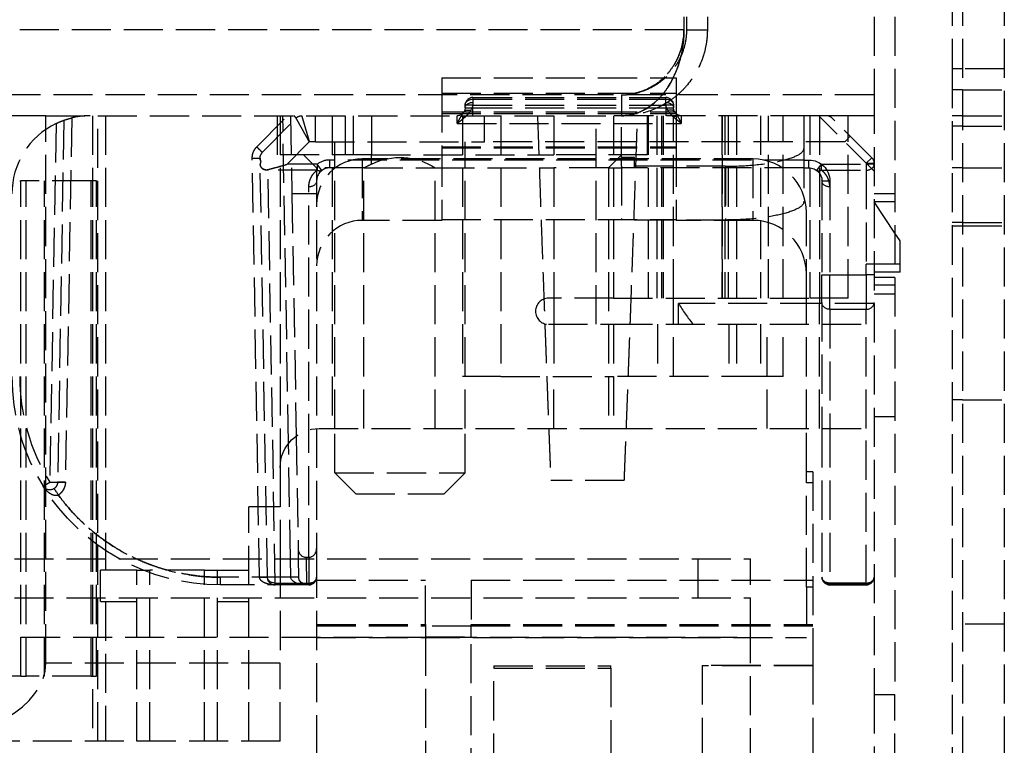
# Model space of a CAD drawing. Header units: millimetres. Extents: x -108 to 0, y 0 to 534.
# Tile 4 of 12: x -38 to 0, y 23 to 51. Entities that reach past the tile are written whole.
import ezdxf

# ---------------------------------------------------------------- set-up
doc = ezdxf.new("R2010")
doc.units = ezdxf.units.MM
doc.header["$LTSCALE"] = 10
doc.linetypes.add('ALLCAD_Strich', pattern=[0.2, 0.15, -0.05])
doc.layers.add('BESCH_KONT_sich_schn_ansi_2d', color=40, linetype='Continuous')

msp = doc.modelspace()

# ---------------------------------------------------------------- linework, layer by layer
at = {"layer": 'BESCH_KONT_sich_schn_ansi_2d', "linetype": 'ALLCAD_Strich', "extrusion": (0, 1, -2.22045e-16)}
for p, q in [((-2, 59.95), (-2, 48.796)), ((-1.6, 57.95), (-1.6, 8.014)), ((0, 57.95), (0, 5.328)), ((-12.3, 52.8), (-12.3, 50.3)), ((-12.2, 52.8), (-12.2, 50.3)), ((-11.4, 52.8), (-11.4, 50.3)), ((-5, 52.8), (-5, 47.8)), ((-4.2, 52.8), (-4.2, 24.8)), ((-12.3, 50.3), (-100.1, 50.3)), ((-12.2, 50.3), (-11.4, 50.3)), ((-1.6, 48.796), (-2, 48.796)), ((-2, 48.796), (-2, 42.778)), ((0, 48.796), (-1.6, 48.796)), ((-21.6, 48.455), (-12.6, 48.455)), ((-21.6, 48.455), (-21.6, 47.86)), ((-12.6, 48.455), (-12.6, 47.86)), ((-5, 47.8), (-107.4, 47.8)), ((-21.6, 47.86), (-12.6, 47.86)), ((-21.6, 47.86), (-21.6, 45.804)), ((-20.4, 47.7), (-13, 47.7)), ((-20.4, 47.7), (-20.4, 47.4)), ((-20.4, 47.641), (-13, 47.641)), ((-14.7, 47.8), (-14.7, 47)), ((-13, 47.4), (-13, 47.7)), ((-13, 47.512), (-13, 47.641)), ((-12.6, 47.86), (-12.6, 47.754)), ((-12.6, 47.754), (-12.6, 47)), ((-5, 47.8), (-5, 24.8)), ((-1.6, 48), (-2, 48)), ((-1.6, 48), (0, 48)), ((-20.4, 47.4), (-20.7, 47.4)), ((-20.7, 47.3), (-20.7, 47.4)), ((-20.7, 47.3), (-20.4, 47.3)), ((-20.4, 47.3), (-20.4, 47.4)), ((-20.4, 47.4), (-13, 47.4)), ((-20.4, 47.3), (-13, 47.3)), ((-20.4, 47), (-20.4, 47.3)), ((-13, 47.4), (-13, 47.3)), ((-12.7, 47.4), (-13, 47.4)), ((-13, 47.3), (-12.7, 47.3)), ((-13, 47.3), (-13, 47)), ((-12.7, 47.4), (-12.7, 47.3)), ((-36.8, 47), (-39.775, 47)), ((-36.8, 47), (-15, 47)), ((-36.8, 30), (-36.8, 47)), ((-35.801, 46.917), (-36.045, 32.939)), ((-35, 47), (-35, 23)), ((-34.8, 23), (-34.8, 47)), ((-34.5, 47), (-34.5, 29.56)), ((-28.7, 45.805), (-27.526, 47)), ((-28.486, 45.59), (-27.188, 46.91)), ((-27.9, 45.5), (-27.9, 47)), ((-27.8, 47), (-27.8, 33.5)), ((-27.48, 34.425), (-27.7, 47)), ((-27.4, 47), (-27.348, 44)), ((-26.45, 46), (-26.45, 47)), ((-25.8, 47), (-25.8, 35)), ((-25.3, 47), (-25.3, 45)), ((-25, 47), (-25, 45)), ((-24.3, 47), (-24.3, 45.5)), ((-21.6, 47.151), (-12.6, 47.151)), ((-21.6, 47.087), (-12.6, 47.087)), ((-21, 46.707), (-21, 47)), ((-20.8, 47), (-20.8, 37)), ((-19.95, 46), (-19.95, 47)), ((-19.33, 47), (-19.33, 37)), ((-17.3, 47), (-17.3, 40)), ((-15.666, 39), (-15.666, 47)), ((-7.472, 47), (-15, 47)), ((-15, 47), (-15, 40)), ((-14.7, 45.062), (-14.7, 47)), ((-13.7, 45.5), (-13.7, 47)), ((-13.672, 47), (-13.672, 40)), ((-13.341, 47), (-13.341, 40)), ((-13.16, 47), (-13.16, 40)), ((-13.1, 47), (-13.1, 40)), ((-12.7, 40), (-12.7, 47)), ((-12.6, 47), (-12.6, 45.804)), ((-12.4, 47), (-12.4, 46.707)), ((-10.841, 47), (-10.841, 40)), ((-10.823, 40), (-10.823, 47)), ((-10.735, 47), (-10.735, 40)), ((-10.6, 47), (-10.6, 40)), ((-10.276, 47), (-10.276, 40)), ((-9.354, 47), (-9.354, 40)), ((-9.053, 40), (-9.053, 47)), ((-8.489, 40), (-8.489, 47)), ((-7.7, 47), (-7.7, 45.727)), ((-7.472, 47), (-7.472, 40)), ((-5.989, 47), (-7.472, 47)), ((-5, 44.876), (-7.124, 47)), ((-7.1, 47), (-7.1, 40)), ((-5.088, 45.388), (-6.612, 46.912)), ((-5, 47), (-5.989, 47)), ((-5.989, 40), (-5.989, 47)), ((-1.6, 47), (-2, 47)), ((-1.6, 47), (0, 47)), ((-36.405, 46.701), (-36.645, 32.944)), ((-36.103, 46.827), (-36.345, 32.939)), ((-21, 46.707), (-12.4, 46.707)), ((-1.6, 46.6), (-2, 46.6)), ((-1.6, 46.6), (0, 46.6)), ((-6.124, 46), (-5.912, 46.212)), ((-27.527, 45.139), (-26.681, 46)), ((-26.45, 46), (-26.681, 46)), ((-26.45, 46), (-19.95, 46)), ((-25.7, 35), (-25.7, 46)), ((-21.6, 45.804), (-12.6, 45.804)), ((-21.6, 45.804), (-21.6, 45.773)), ((-21.6, 45.773), (-12.6, 45.773)), ((-21.6, 45.773), (-21.6, 43.023)), ((-20.7, 35), (-20.7, 46)), ((-6.124, 46), (-19.95, 46)), ((-12.6, 45.804), (-12.6, 45.773)), ((-12.6, 45.773), (-12.6, 43.023)), ((-28.591, 29.295), (-28.872, 45.374)), ((-28.291, 29.295), (-28.572, 45.374)), ((-24.3, 45.5), (-27.9, 45.5)), ((-26.4, 45), (-26.9, 45.5)), ((-24.3, 45.145), (-24.3, 45.5)), ((-24.3, 45.5), (-17.3, 45.5)), ((-13.7, 45.5), (-17.3, 45.5)), ((-15.2, 45), (-14.7, 45.5)), ((-14.2, 45.4), (-14.7, 45.4)), ((-14.2, 45), (-14.2, 45.4)), ((-7.7, 45.727), (-7.7, 43.687)), ((-5.088, 45.388), (-5.3, 45.176)), ((-28.567, 45.133), (-28.566, 45.133)), ((-26.382, 45.139), (-27.527, 45.139)), ((-24.586, 45), (-26.4, 45)), ((-26.4, 45), (-26.4, 34.997)), ((-26.201, 44.899), (-26.382, 45.139)), ((-26.382, 45.139), (-26.382, 44.91)), ((-25.9, 45.3), (-25.9, 45)), ((-7.7, 45.3), (-25.9, 45.3)), ((-9.65, 45.341), (-24.65, 45.341)), ((-24.65, 45.341), (-24.65, 42.987)), ((-24.586, 35), (-24.586, 45)), ((-24.586, 45), (-21.844, 45)), ((-21.844, 45), (-17.3, 45)), ((-21.844, 35), (-21.844, 45)), ((-15.2, 45), (-17.3, 45)), ((-15.2, 45), (-14.7, 45)), ((-15.2, 45), (-15.2, 35)), ((-14.7, 45.062), (-14.7, 43)), ((-10.7, 45.062), (-14.7, 45.062)), ((-7.7, 45), (-14.7, 45)), ((-10.7, 45.062), (-10.7, 43)), ((-9.65, 45.341), (-9.65, 42.987)), ((-7.7, 45.3), (-7.5, 45.3)), ((-7.7, 45), (-7.5, 45)), ((-7.5, 45), (-7.5, 45.3)), ((-7.199, 44.899), (-7.018, 45.139)), ((-7.018, 45.139), (-5.3, 45.139)), ((-7.018, 44.91), (-7.018, 45.139)), ((-5.3, 45.176), (-5.3, 45.139)), ((-5.3, 45.176), (-5, 45.176)), ((-5, 45.139), (-5.3, 45.139)), ((-5.3, 45.139), (-5.3, 44.91)), ((-1.6, 45), (-2, 45)), ((-1.6, 45), (0, 45)), ((-28.267, 44.937), (-28.267, 44.91)), ((-26.382, 44.91), (-28.267, 44.91)), ((-27.991, 29.072), (-28.267, 44.91)), ((-7.018, 44.91), (-5.3, 44.91)), ((-5.3, 44.91), (-5.3, 41.3)), ((-43.8, 44.5), (-37.75, 44.5)), ((-37.55, 44.5), (-37.75, 44.5)), ((-37.75, 25.5), (-37.75, 44.5)), ((-35.05, 44.5), (-37.55, 44.5)), ((-37.55, 25.5), (-37.55, 44.5)), ((-36.85, 25.5), (-36.85, 44.5)), ((-34.85, 44.5), (-35.05, 44.5)), ((-35.05, 25.5), (-35.05, 44.5)), ((-34.85, 25.5), (-34.85, 44.5)), ((-26.7, 30.062), (-26.7, 44.272)), ((-7, 44.5), (-6.7, 44.5)), ((-7, 44.5), (-7, 40.891)), ((-6.7, 44.5), (-6.7, 40.891)), ((-26.4, 44), (-27.348, 44)), ((-27.348, 44), (-27.185, 34.711)), ((-4.2, 44), (-5, 44)), ((-4.2, 42.5), (-5, 43.7)), ((-4.2, 43.7), (-5, 43.7)), ((-7.6, 40), (-7.6, 43.291)), ((-21.6, 42.987), (-24.65, 42.987)), ((-21.6, 43.023), (-12.6, 43.023)), ((-21.6, 43.023), (-21.6, 42.987)), ((-10.7, 43), (-14.7, 43)), ((-12.6, 43.023), (-12.6, 42.987)), ((-9.65, 42.987), (-12.6, 42.987)), ((-1.6, 42.9), (-2, 42.9)), ((-2, 42.778), (-1.6, 42.778)), ((-2, 42.778), (-2, 17.591)), ((-1.6, 42.9), (0, 42.9)), ((-1.6, 42.778), (0, 42.778)), ((-4, 42.2), (-4.2, 42.5)), ((-4, 41.3), (-4, 42.2)), ((-4.2, 41.3), (-5.3, 41.3)), ((-5.3, 40.891), (-5.3, 41.3)), ((-4, 41.3), (-4.2, 41.3)), ((-4, 41), (-4, 41.3)), ((-7, 40.891), (-6.7, 40.891)), ((-7, 39.837), (-7, 40.891)), ((-6.7, 40.891), (-5.3, 40.891)), ((-6.7, 39.574), (-6.7, 40.891)), ((-5, 40.891), (-5.3, 40.891)), ((-5.3, 40.891), (-5.3, 39.574)), ((-4.2, 41), (-5, 41)), ((-4, 41), (-4.2, 41)), ((-4.2, 40.8), (-5, 40.8)), ((-4.2, 40.5), (-5, 40.5)), ((-4.2, 40.15), (-5, 40.15)), ((-15, 40), (-17.5, 40)), ((-17.3, 40), (-17.3, 39)), ((-15, 40), (-7.472, 40)), ((-12.7, 39), (-12.7, 40)), ((-12.506, 39), (-12.506, 39.8)), ((-7.1, 39.8), (-12.506, 39.8)), ((-7.6, 39.8), (-7.6, 40)), ((-7.6, 35), (-7.6, 39.8)), ((-5.989, 40), (-7.472, 40)), ((-7.1, 40), (-7.1, 39.8)), ((-5, 39.8), (-7.1, 39.8)), ((-7.1, 39), (-7.1, 39.8)), ((-7, 39.837), (-7, 35)), ((-6.7, 39.574), (-5.3, 39.574)), ((-6.7, 39.574), (-6.7, 35)), ((-5.3, 35), (-5.3, 39.574)), ((-17.5, 39), (-15, 39)), ((-17.3, 39), (-17.3, 37)), ((-15, 39), (-5, 39)), ((-15, 39), (-15, 35)), ((-13.316, 39), (-13.316, 37)), ((-12.7, 37), (-12.7, 39)), ((-10.577, 39), (-10.577, 37)), ((-10.276, 39), (-10.276, 37)), ((-9.354, 39), (-9.354, 37)), ((-9.1, 35), (-9.1, 39)), ((-8.489, 37), (-8.489, 39)), ((-7.1, 35), (-7.1, 39)), ((-19.33, 37), (-20.8, 37)), ((-19.33, 37), (-15, 37)), ((-17.3, 35), (-17.3, 37)), ((-9.354, 37), (-15, 37)), ((-8.489, 37), (-9.354, 37)), ((-1.6, 36.1), (-2, 36.1)), ((-1.6, 36.1), (0, 36.1)), ((-4.2, 35.45), (-5, 35.45)), ((-26.4, 34.997), (-26.4, 30)), ((-26.3, 35), (-15, 35)), ((-25.7, 33.299), (-25.7, 35)), ((-20.7, 33.299), (-20.7, 35)), ((-15, 35), (-5, 35)), ((-7.6, 33.341), (-7.6, 35)), ((-7, 35), (-7, 29.3)), ((-6.7, 35), (-6.7, 29.037)), ((-5.3, 29.037), (-5.3, 35)), ((-27.403, 30), (-27.48, 34.425)), ((-27.185, 34.711), (-27.11, 30.398)), ((-27.8, 33.5), (-27.8, 30)), ((-25.7, 33.299), (-20.7, 33.299)), ((-24.9, 32.5), (-25.7, 33.299)), ((-21.5, 32.5), (-20.7, 33.299)), ((-7.35, 33.341), (-7.6, 33.341)), ((-7.6, 32.919), (-7.6, 33.341)), ((-7.35, 33.341), (-7.35, 25.906)), ((-36.9, 32.786), (-36.645, 32.944)), ((-36.645, 32.944), (-36.345, 32.939)), ((-14.589, 33), (-17.411, 33)), ((-7.6, 28.919), (-7.6, 32.919)), ((-7.35, 32.919), (-7.6, 32.919)), ((-24.9, 32.5), (-21.5, 32.5)), ((-29, 23), (-29, 32)), ((-27.8, 32), (-29, 32)), ((-27.11, 30.398), (-27.103, 30)), ((-68, 30), (-9.75, 30)), ((-36.8, 26), (-36.8, 30)), ((-27.8, 30), (-27.8, 26)), ((-27.391, 29.295), (-27.403, 30)), ((-27.103, 30), (-27.091, 29.295)), ((-26.809, 30.062), (-26.808, 30)), ((-26.809, 30.062), (-26.7, 30.062)), ((-26.808, 30), (-26.791, 29.037)), ((-26.7, 30.062), (-26.7, 30)), ((-26.7, 30), (-26.7, 29.037)), ((-26.4, 30), (-26.4, 15.591)), ((-11.75, 28.5), (-11.75, 30)), ((-9.75, 27), (-9.75, 30)), ((-33.3, 29.56), (-34.7, 29.56)), ((-34.7, 28.36), (-34.7, 29.56)), ((-33.3, 29.56), (-32.8, 29.56)), ((-33.3, 23), (-33.3, 29.56)), ((-32.8, 23), (-32.8, 29.56)), ((-30.7, 29.56), (-32.8, 29.56)), ((-30.7, 29.56), (-30.2, 29.56)), ((-30.7, 23), (-30.7, 29.56)), ((-30.2, 29.56), (-29, 29.56)), ((-30.2, 23), (-30.2, 29.56)), ((-27.391, 29.295), (-30.1, 29.295)), ((-30.1, 29.295), (-30.1, 29)), ((-26.4, 29.176), (-22.22, 29.176)), ((-22.22, 27.479), (-22.22, 29.176)), ((-20.47, 29.176), (-20.47, 27.479)), ((-20.47, 29.176), (-7.35, 29.176)), ((-26.791, 29), (-30.1, 29)), ((-27.991, 29), (-27.991, 29.072)), ((-27.991, 29.072), (-26.7, 29.072)), ((-26.791, 29), (-26.791, 29.037)), ((-26.7, 29.037), (-26.791, 29.037)), ((-26.7, 29), (-26.791, 29)), ((-26.7, 29), (-26.7, 29.037)), ((-7.6, 28.919), (-7.6, 26.987)), ((-7.35, 28.919), (-7.6, 28.919)), ((-5.3, 29.072), (-6.7, 29.072)), ((-6.7, 29), (-6.7, 29.037)), ((-6.7, 29.037), (-5.3, 29.037)), ((-6.7, 29), (-5.3, 29)), ((-5.3, 29), (-5.3, 29.037)), ((-68, 28.5), (-9.75, 28.5)), ((-34.7, 28.36), (-33.3, 28.36)), ((-34.5, 28.36), (-34.5, 23)), ((-30.2, 28.36), (-29, 28.36)), ((-26.4, 27.479), (-22.22, 27.479)), ((-26.4, 27.479), (-22.22, 27.479)), ((-26.4, 27.426), (-22.22, 27.426)), ((-22.22, 27.479), (-22.22, 27.013)), ((-20.47, 27.422), (-22.22, 27.422)), ((-20.47, 27.013), (-20.47, 27.479)), ((-20.47, 27.479), (-7.35, 27.479)), ((-20.47, 27.479), (-7.35, 27.479)), ((-20.47, 27.426), (-7.35, 27.426)), ((0, 27.5), (-2, 27.5)), ((-89.75, 27), (-9.75, 27)), ((-26.4, 26.987), (-7.6, 26.987)), ((-22.22, 27.013), (-22.22, 21.231)), ((-22.22, 27.013), (-20.47, 27.013)), ((-20.47, 21.231), (-20.47, 27.013)), ((-9.75, 10), (-9.75, 27)), ((-27.8, 26), (-36.8, 26)), ((-27.8, 23), (-27.8, 26)), ((-19.6, 25.9), (-15.1, 25.9)), ((-19.6, 25.9), (-19.6, 25.811)), ((-19.6, 25.811), (-15.1, 25.811)), ((-19.6, 17.804), (-19.6, 25.811)), ((-15.1, 25.811), (-15.1, 25.9)), ((-15.1, 25.811), (-15.1, 17.804)), ((-9.75, 25.906), (-11.6, 25.906)), ((-11.6, 25.906), (-11.6, 15.596)), ((-7.35, 25.9), (-11.6, 25.9)), ((-7.35, 25.906), (-9.75, 25.906)), ((-7.35, 25.906), (-7.35, 15.596)), ((-37.75, 25.5), (-43.95, 25.5)), ((-37.75, 25.5), (-37.55, 25.5)), ((-35.05, 25.5), (-37.55, 25.5)), ((-35.05, 25.5), (-34.85, 25.5)), ((-5, 24.8), (-4.2, 24.8)), ((-5, 24.8), (-5, 19.8)), ((-4.2, 19.8), (-4.2, 24.8)), ((-27.8, 23), (-42.05, 23))]:
    msp.add_line(p, q, dxfattribs=at)
at = {"layer": 'BESCH_KONT_sich_schn_ansi_2d', "linetype": 'ALLCAD_Strich'}
for centre, radius, start, end in [((-20.4, 47.4), 0.3, 90, 180), ((-13, 47.4), 0.3, 0, 90), ((-6.824, 46.7), 0.3, 45, 90), ((-35.1, 44), 3, 115.7908, 180), ((-25.9, 44.5), 0.5, 90, 180), ((-25.9, 44.5), 0.8, 90, 127.0344), ((-17.5, 39.5), 0.5, 90, 270), ((-7.341, 42.852), 6, 210.5804, 219.9471), ((-30.1, 37), 8, 180, 211.7829), ((-30.1, 37), 7.7, 180, 211.7829), ((-26.7, 29.3), 0.3, 270, 0), ((-6.7, 29.3), 0.3, 180, 270), ((-5.3, 29.3), 0.3, 270, 0)]:
    msp.add_arc(centre, radius, start, end, dxfattribs=at)
at = {"layer": 'BESCH_KONT_sich_schn_ansi_2d', "linetype": 'ALLCAD_Strich', "extrusion": (0, -2.22045e-16, -1)}
for centre, radius, start, end in [((21, 47.3), 0.3, 180, 270), ((12.4, 47.3), 0.3, 311.8103, 0), ((12.4, 47.3), 0.3, 270, 311.8103), ((23.2, 42.9), 2.5, 63.8961, 122.8599), ((5.3, 45.176), 0.3, 135, 180), ((28.267, 45.139), 0.3, 352.8423, 359), ((7.5, 44.5), 0.8, 90, 180), ((7.5, 44.5), 0.5, 90, 180), ((26.3, 33.5), 1.5, 0, 90), ((36.645, 32.944), 0.3, 181, 328.2172), ((26.791, 29.3), 0.3, 270, 359)]:
    msp.add_arc(centre, radius, start, end, dxfattribs=at)
for centre, major_axis, ratio, start_param, end_param in [((-20.4, 47.3), (-0.3, 0), 0.707107, 0.000003, 1.570723), ((-20.948, 47.503), (0.095, 0.566), 0.954477, 1.39569, 1.964523), ((-13, 47.3), (0.3, 0), 0.707107, -1.570711, 0.000001), ((-26.974, 46.7), (0.3, 0), 0.999392, -2.365408, -1.570954), ((-20.7, 46.739), (-0.204, 0.22), 0.561442, 0.343376, 1.024573), ((-20.486, 46.99), (-0.257, 0.155), 0.650355, 0.000008, 1.196735), ((-28.7, 45.8), (0.214, -0.21), 0.012449, -1.583029, 0), ((-28.872, 45.369), (0.3, 0.005), 0.01745, -1.570482, 0), ((-28.271, 45.38), (-0.3, 0), 0.999391, -0.016978, 0.776671), ((-28.267, 45.139), (-0.3, -0.005), 0.761491, -1.004737, 0), ((-28.267, 45.139), (-0.3, -0.005), 0.761491, -1.557505, -1.004737), ((-26.382, 45.139), (0.181, -0.239), 0.577671, 0, 0.917359), ((-6.7, 44.5), (-0.3, 0), 0.761539, -1.57078, -0.000006), ((-6.7, 39.837), (-0.3, 0), 0.878228, -1.570796, 0), ((-36.646, 32.944), (0.3, 0), 0.999391, 0.01824, 0.987904), ((-36.045, 32.934), (-0.3, 0.005), 0.01745, 0, 1.570493), ((-30.101, 36.998), (6.898, -4.05), 0.999875, -5.243275, -4.227075), ((-36.315, 32.444), (-0.165, 0.25), 0.009613, -0.000001, 1.556231), ((-28.591, 29.29), (0.3, 0.005), 0.01745, -1.570492, 0), ((-27.991, 29.3), (0.071, -0.292), 0.999947, 1.612252, 1.791836), ((-27.991, 29.3), (-0.3, -0.005), 0.761491, -1.557505, 0), ((-27.991, 29.3), (0.071, -0.292), 0.999947, 1.457043, 1.53256), ((-27.991, 29.3), (0.071, -0.292), 0.999947, 1.327903, 1.386563), ((-27.991, 29.3), (0.071, -0.292), 0.999947, 1.211731, 1.259429), ((-27.991, 29.3), (0.071, -0.292), 0.999947, 1.102396, 1.141832), ((-26.791, 29.3), (0.6, 0), 0.500011, 1.571142, 3.124167), ((-26.791, 29.3), (-0.3, -0.005), 0.878197, -1.555469, 0), ((-26.7, 29.3), (0.3, 0), 0.878228, 0, 1.570796), ((-6.7, 29.3), (-0.3, 0), 0.878228, -1.570796, 0), ((-6.7, 29.3), (-0.3, 0), 0.761539, -1.570796, 0), ((-27.991, 29.3), (0.071, -0.292), 0.999947, 0.312514, 0.340118), ((-27.991, 29.3), (0.071, -0.292), 0.999947, 0.238484, 0.254966)]:
    msp.add_ellipse(centre, major_axis=major_axis, ratio=ratio, start_param=start_param, end_param=end_param, dxfattribs=at)
at = {"layer": 'BESCH_KONT_sich_schn_ansi_2d', "linetype": 'ALLCAD_Strich'}
for centre, major_axis, ratio, start_param, end_param in [((-35.1, 44.001), (-3, -0.001), 0.999847, -1.571204, -1.335151), ((-27.402, 47.121), (0.214, -0.21), 0.012449, 0, 0.94768), ((-12.914, 46.99), (0.257, 0.155), 0.650358, 0.000012, 1.196734), ((-12.7, 46.739), (0.204, 0.22), 0.561441, 0.343333, 1.024519), ((-24.65, 43.591), (-1.75, 0), 0.999986, -1.570796, 0), ((-9.65, 43.291), (2.05, 0), 0.999986, 0, 1.570796), ((-5.3, 45.139), (0.3, 0), 0.761539, -1.570796, 0), ((-24.65, 41.237), (-1.75, 0), 0.999986, -1.570796, 0), ((-9.65, 40.937), (2.05, 0), 0.999986, 0, 1.570796), ((-5.3, 39.837), (0.3, 0), 0.878228, -1.570796, 0), ((-36.045, 32.934), (-0.3, 0.005), 0.01745, -1.570517, 0), ((-26.81, 30.403), (0.006, -0.342), 0.878197, -1.570796, -0.015328), ((-26.7, 30.403), (0, -0.342), 0.878228, 0, 1.570796), ((-27.391, 29.29), (0.3, 0.005), 0.01745, 0, 1.570492), ((-26.7, 29.3), (0.3, 0), 0.761539, -1.570796, 0), ((-5.3, 29.3), (0.3, 0), 0.878228, -1.570796, 0), ((-5.3, 29.3), (0.3, 0), 0.761539, -1.570796, 0), ((-42.05, 26), (5.25, 0), 0.571429, -1.570796, 0)]:
    msp.add_ellipse(centre, major_axis=major_axis, ratio=ratio, start_param=start_param, end_param=end_param, dxfattribs=at)
at = {"layer": 'BESCH_KONT_sich_schn_ansi_2d', "linetype": 'ALLCAD_Strich', "extrusion": (5.87747e-39, -2.22045e-16, -1)}
msp.add_ellipse((-26.7, 44.5), major_axis=(0.3, 0), ratio=0.761539, start_param=0.000001, end_param=1.570795, dxfattribs=at)
at = {"layer": 'BESCH_KONT_sich_schn_ansi_2d', "linetype": 'ALLCAD_Strich'}
for points, knots in [([(-12.3, 50.3), (-12.301, 50.212), (-12.305, 50.124), (-12.322, 49.954), (-12.334, 49.872), (-12.373, 49.677), (-12.413, 49.513), (-12.535, 49.215), (-12.584, 49.114), (-12.715, 48.887), (-12.8, 48.765), (-12.944, 48.594), (-12.997, 48.537), (-13.175, 48.361), (-13.308, 48.257), (-13.659, 48.032), (-13.886, 47.935), (-14.171, 47.861), (-14.225, 47.849), (-14.319, 47.831), (-14.359, 47.825), (-14.452, 47.813), (-14.506, 47.808), (-14.606, 47.801), (-14.653, 47.8), (-14.7, 47.8)], [-0.5329405, -0.5329405, -0.5329405, -0.5329405, -0.4835169, -0.4835169, -0.4358884, -0.4358884, -0.3687683, -0.3687683, -0.331665, -0.331665, -0.2797592, -0.2797592, -0.2509657, -0.2509657, -0.1859276, -0.1859276, -0.0846302, -0.0846302, -0.0607254, -0.0607254, -0.0436685, -0.0436685, -0.0202837, -0.0202837, -0.000001, -0.000001, -0.000001, -0.000001]), ([(-12.2, 50.3), (-12.2, 50.212), (-12.205, 50.124), (-12.223, 49.954), (-12.235, 49.872), (-12.276, 49.677), (-12.318, 49.513), (-12.445, 49.215), (-12.496, 49.114), (-12.632, 48.887), (-12.721, 48.765), (-12.87, 48.594), (-12.926, 48.537), (-13.112, 48.361), (-13.25, 48.257), (-13.616, 48.032), (-13.852, 47.935), (-14.149, 47.861), (-14.206, 47.849), (-14.303, 47.831), (-14.344, 47.825), (-14.441, 47.813), (-14.497, 47.808), (-14.603, 47.801), (-14.651, 47.8), (-14.7, 47.8)], [-0.5329409, -0.5329409, -0.5329409, -0.5329409, -0.4835171, -0.4835171, -0.4358885, -0.4358885, -0.3687683, -0.3687683, -0.331665, -0.331665, -0.2797592, -0.2797592, -0.2509657, -0.2509657, -0.1859276, -0.1859276, -0.0846302, -0.0846302, -0.0607254, -0.0607254, -0.0436685, -0.0436685, -0.0202837, -0.0202837, -0.000001, -0.000001, -0.000001, -0.000001]), ([(-14.7, 47), (-14.634, 47), (-14.568, 47.004), (-14.427, 47.02), (-14.351, 47.033), (-14.221, 47.065), (-14.167, 47.082), (-13.881, 47.181), (-13.655, 47.31), (-13.31, 47.601), (-13.182, 47.734), (-13.007, 47.959), (-12.953, 48.035), (-12.702, 48.425), (-12.553, 48.774), (-12.428, 49.233), (-12.406, 49.325), (-12.359, 49.556), (-12.338, 49.699), (-12.316, 49.917), (-12.31, 49.992), (-12.302, 50.144), (-12.3, 50.222), (-12.3, 50.3)], [-0.5394971, -0.5394971, -0.5394971, -0.5394971, -0.5095095, -0.5095095, -0.4747731, -0.4747731, -0.4497734, -0.4497734, -0.3420888, -0.3420888, -0.2740337, -0.2740337, -0.2419717, -0.2419717, -0.1195119, -0.1195119, -0.0897008, -0.0897008, -0.0459031, -0.0459031, -0.0233521, -0.0233521, -0.000001, -0.000001, -0.000001, -0.000001]), ([(-14.7, 47.8), (-14.658, 47.8), (-14.616, 47.801), (-14.527, 47.806), (-14.48, 47.81), (-14.328, 47.828), (-14.224, 47.847), (-13.893, 47.933), (-13.669, 48.028), (-13.32, 48.248), (-13.187, 48.351), (-13.008, 48.526), (-12.954, 48.583), (-12.809, 48.753), (-12.723, 48.875), (-12.59, 49.103), (-12.54, 49.205), (-12.415, 49.505), (-12.374, 49.671), (-12.335, 49.868), (-12.322, 49.95), (-12.305, 50.123), (-12.301, 50.211), (-12.3, 50.3)], [-0.2840104, -0.2840104, -0.2840104, -0.2840104, -0.2742934, -0.2742934, -0.2634882, -0.2634882, -0.2392516, -0.2392516, -0.1860875, -0.1860875, -0.1515384, -0.1515384, -0.1361586, -0.1361586, -0.1083791, -0.1083791, -0.0883856, -0.0883856, -0.0522468, -0.0522468, -0.0266077, -0.0266077, -0.000001, -0.000001, -0.000001, -0.000001]), ([(-12.3, 50.3), (-12.3, 50.223), (-12.302, 50.147), (-12.31, 49.997), (-12.315, 49.923), (-12.336, 49.708), (-12.358, 49.568), (-12.403, 49.34), (-12.424, 49.249), (-12.552, 48.77), (-12.705, 48.425), (-12.942, 48.051), (-12.996, 47.974), (-13.078, 47.867), (-13.106, 47.833), (-13.133, 47.8)], [-0.5815985, -0.5815985, -0.5815985, -0.5815985, -0.5586239, -0.5586239, -0.5364299, -0.5364299, -0.4933423, -0.4933423, -0.4640446, -0.4640446, -0.3350977, -0.3350977, -0.2993058, -0.2993058, -0.2820953, -0.2820953, -0.2820953, -0.2820953]), ([(-11.4, 50.3), (-11.4, 50.223), (-11.403, 50.147), (-11.413, 49.997), (-11.421, 49.923), (-11.45, 49.708), (-11.479, 49.568), (-11.541, 49.34), (-11.57, 49.249), (-11.746, 48.77), (-11.957, 48.425), (-12.283, 48.051), (-12.357, 47.974), (-12.47, 47.867), (-12.508, 47.833), (-12.546, 47.8)], [-0.5815985, -0.5815985, -0.5815985, -0.5815985, -0.5586239, -0.5586239, -0.5364299, -0.5364299, -0.4933423, -0.4933423, -0.4640446, -0.4640446, -0.3350977, -0.3350977, -0.2993058, -0.2993058, -0.2820953, -0.2820953, -0.2820953, -0.2820953]), ([(-20.7, 47.4), (-20.7, 47.421), (-20.697, 47.442), (-20.69, 47.463), (-20.683, 47.483), (-20.673, 47.503), (-20.659, 47.521), (-20.646, 47.539), (-20.63, 47.556), (-20.612, 47.571), (-20.593, 47.586), (-20.572, 47.599), (-20.549, 47.609), (-20.527, 47.62), (-20.502, 47.628), (-20.477, 47.633), (-20.452, 47.639), (-20.426, 47.641), (-20.4, 47.641)], [0, 0, 0, 0, 0.166667, 0.166667, 0.166667, 0.333333, 0.333333, 0.333333, 0.5, 0.5, 0.5, 0.666667, 0.666667, 0.666667, 0.833333, 0.833333, 0.833333, 1, 1, 1, 1]), ([(-13.133, 47.8), (-13.228, 47.687), (-13.328, 47.587), (-13.646, 47.315), (-13.875, 47.183), (-14.164, 47.082), (-14.22, 47.066), (-14.352, 47.033), (-14.429, 47.019), (-14.57, 47.004), (-14.635, 47), (-14.7, 47)], [-0.2820953, -0.2820953, -0.2820953, -0.2820953, -0.2230148, -0.2230148, -0.1009634, -0.1009634, -0.0724271, -0.0724271, -0.0330468, -0.0330468, -0.000001, -0.000001, -0.000001, -0.000001]), ([(-12.546, 47.8), (-12.677, 47.687), (-12.814, 47.587), (-13.25, 47.315), (-13.565, 47.183), (-13.964, 47.082), (-14.04, 47.066), (-14.221, 47.033), (-14.327, 47.019), (-14.522, 47.004), (-14.611, 47), (-14.7, 47)], [-0.2820953, -0.2820953, -0.2820953, -0.2820953, -0.2230148, -0.2230148, -0.1009634, -0.1009634, -0.0724271, -0.0724271, -0.0330468, -0.0330468, -0.000001, -0.000001, -0.000001, -0.000001]), ([(-13, 47.641), (-12.974, 47.641), (-12.948, 47.639), (-12.923, 47.633), (-12.898, 47.628), (-12.873, 47.62), (-12.851, 47.609), (-12.828, 47.599), (-12.807, 47.586), (-12.788, 47.571), (-12.77, 47.556), (-12.754, 47.539), (-12.741, 47.521), (-12.727, 47.503), (-12.717, 47.483), (-12.71, 47.463), (-12.703, 47.442), (-12.7, 47.421), (-12.7, 47.4)], [0.0000015, 0.0000015, 0.0000015, 0.0000015, 0.1666667, 0.1666667, 0.1666667, 0.3333333, 0.3333333, 0.3333333, 0.5, 0.5, 0.5, 0.6666667, 0.6666667, 0.6666667, 0.8333333, 0.8333333, 0.8333333, 1, 1, 1, 1]), ([(-12.914, 47.202), (-12.932, 47.233), (-12.948, 47.264), (-12.96, 47.298), (-12.973, 47.331), (-12.983, 47.365), (-12.99, 47.401), (-12.996, 47.437), (-13, 47.474), (-13, 47.512)], [0, 0, 0, 0, 0.333333, 0.333333, 0.333333, 0.666667, 0.666667, 0.666667, 1, 1, 1, 1]), ([(-36.103, 46.827), (-36.103, 46.827), (-36.095, 46.83), (-36.064, 46.841), (-36.041, 46.849), (-35.988, 46.866), (-35.954, 46.876), (-35.88, 46.897), (-35.839, 46.908), (-35.801, 46.917)], [-0.09196328, -0.09196328, -0.09196328, -0.09196328, -0.0805361, -0.0805361, -0.06910893, -0.06910893, -0.05743818, -0.05743818, -0.04577686, -0.04577686, -0.04577686, -0.04577686]), ([(-21, 46.707), (-20.984, 46.741), (-20.968, 46.774), (-20.952, 46.806), (-20.936, 46.838), (-20.92, 46.869), (-20.903, 46.898), (-20.886, 46.928), (-20.868, 46.957), (-20.85, 46.985)], [0, 0, 0, 0, 0.333333, 0.333333, 0.333333, 0.666667, 0.666667, 0.666667, 1, 1, 1, 1]), ([(-20.7, 46.951), (-20.729, 46.924), (-20.76, 46.898), (-20.792, 46.871), (-20.824, 46.844), (-20.858, 46.817), (-20.893, 46.79), (-20.928, 46.762), (-20.963, 46.735), (-21, 46.707)], [0, 0, 0, 0, 0.333333, 0.333333, 0.333333, 0.666667, 0.666667, 0.666667, 1, 1, 1, 1]), ([(-20.85, 46.985), (-20.836, 47.006), (-20.81, 47.045), (-20.774, 47.097), (-20.753, 47.129), (-20.743, 47.145)], [0.0000005, 0.0000005, 0.0000005, 0.0000005, 0.3333333, 0.6666667, 0.9999951, 0.9999951, 0.9999951, 0.9999951]), ([(-20.486, 47.202), (-20.503, 47.175), (-20.541, 47.12), (-20.612, 47.036), (-20.669, 46.979), (-20.7, 46.951)], [0.0000006, 0.0000006, 0.0000006, 0.0000006, 0.3333333, 0.6666667, 0.9999994, 0.9999994, 0.9999994, 0.9999994]), ([(-12.7, 46.951), (-12.731, 46.98), (-12.788, 47.036), (-12.86, 47.12), (-12.897, 47.175), (-12.914, 47.202)], [0.000059, 0.000059, 0.000059, 0.000059, 0.3333333, 0.6666667, 0.9999989, 0.9999989, 0.9999989, 0.9999989]), ([(-12.4, 46.707), (-12.436, 46.735), (-12.472, 46.762), (-12.507, 46.79), (-12.542, 46.817), (-12.576, 46.844), (-12.608, 46.871), (-12.64, 46.898), (-12.671, 46.924), (-12.7, 46.951)], [0, 0, 0, 0, 0.333333, 0.333333, 0.333333, 0.666667, 0.666667, 0.666667, 1, 1, 1, 1]), ([(-12.657, 47.145), (-12.648, 47.13), (-12.627, 47.098), (-12.59, 47.046), (-12.564, 47.006), (-12.55, 46.985)], [0.000008, 0.000008, 0.000008, 0.000008, 0.3333333, 0.6666667, 0.9999399, 0.9999399, 0.9999399, 0.9999399]), ([(-12.55, 46.985), (-12.532, 46.957), (-12.514, 46.928), (-12.497, 46.898), (-12.48, 46.869), (-12.464, 46.838), (-12.448, 46.806), (-12.431, 46.774), (-12.416, 46.741), (-12.4, 46.707)], [0, 0, 0, 0, 0.333333, 0.333333, 0.333333, 0.666667, 0.666667, 0.666667, 1, 1, 1, 1]), ([(-36.405, 46.701), (-36.368, 46.719), (-36.327, 46.738), (-36.251, 46.771), (-36.216, 46.785), (-36.163, 46.806), (-36.14, 46.814), (-36.111, 46.825), (-36.103, 46.827), (-36.103, 46.827)], [0.14479516, 0.14479516, 0.14479516, 0.14479516, 0.15727567, 0.15727567, 0.16975619, 0.16975619, 0.18097602, 0.18097602, 0.19219584, 0.19219584, 0.19219584, 0.19219584]), ([(-28.872, 45.374), (-28.872, 45.415), (-28.869, 45.455), (-28.862, 45.494), (-28.855, 45.533), (-28.844, 45.57), (-28.829, 45.607), (-28.815, 45.643), (-28.796, 45.678), (-28.775, 45.712), (-28.753, 45.745), (-28.728, 45.776), (-28.7, 45.805)], [0, 0, 0, 0, 0.25, 0.25, 0.25, 0.5, 0.5, 0.5, 0.75, 0.75, 0.75, 1, 1, 1, 1]), ([(-28.572, 45.374), (-28.571, 45.361), (-28.57, 45.348), (-28.568, 45.335), (-28.566, 45.321), (-28.563, 45.309), (-28.56, 45.296), (-28.556, 45.283), (-28.552, 45.271), (-28.546, 45.259)], [0, 0, 0, 0, 0.333333, 0.333333, 0.333333, 0.666667, 0.666667, 0.666667, 1, 1, 1, 1]), ([(-10.7, 45.062), (-10.323, 45.062), (-9.923, 45.08), (-9.187, 45.154), (-8.853, 45.208), (-8.318, 45.331), (-8.085, 45.408), (-7.776, 45.568), (-7.7, 45.652), (-7.7, 45.727)], [0, 0, 0, 0, 0.112955, 0.112955, 0.22591, 0.22591, 0.3416488, 0.3416488, 0.4573876, 0.4573876, 0.4573876, 0.4573876]), ([(-28.566, 45.133), (-28.567, 45.122), (-28.566, 45.111), (-28.56, 45.063), (-28.54, 45.023), (-28.49, 44.974), (-28.458, 44.955), (-28.425, 44.943)], [0.03081341, 0.03081341, 0.03081341, 0.03081341, 0.03471004, 0.03471004, 0.04938773, 0.04938773, 0.06086391, 0.06086391, 0.06086391, 0.06086391]), ([(-28.546, 45.259), (-28.55, 45.246), (-28.553, 45.232), (-28.556, 45.218), (-28.559, 45.204), (-28.561, 45.19), (-28.563, 45.176), (-28.565, 45.162), (-28.566, 45.148), (-28.566, 45.133)], [0, 0, 0, 0, 0.333333, 0.333333, 0.333333, 0.666667, 0.666667, 0.666667, 1, 1, 1, 1]), ([(-28.267, 44.937), (-28.195, 44.955), (-28.119, 44.975), (-28.04, 44.996), (-27.961, 45.017), (-27.879, 45.04), (-27.794, 45.064), (-27.708, 45.088), (-27.619, 45.113), (-27.527, 45.139)], [0, 0, 0, 0, 0.333333, 0.333333, 0.333333, 0.666667, 0.666667, 0.666667, 1, 1, 1, 1]), ([(-28.425, 44.943), (-28.415, 44.94), (-28.406, 44.937), (-28.371, 44.929), (-28.338, 44.927), (-28.296, 44.931), (-28.282, 44.934), (-28.267, 44.937)], [-0.03081341, -0.03081341, -0.03081341, -0.03081341, -0.0276119, -0.0276119, -0.01883517, -0.01883517, -0.01452998, -0.01452998, -0.01452998, -0.01452998]), ([(-7.018, 44.91), (-7.035, 44.9), (-7.053, 44.893), (-7.07, 44.887), (-7.087, 44.882), (-7.103, 44.879), (-7.119, 44.878), (-7.135, 44.877), (-7.149, 44.878), (-7.163, 44.882), (-7.177, 44.886), (-7.189, 44.892), (-7.199, 44.899)], [0, 0, 0, 0, 0.25, 0.25, 0.25, 0.5, 0.5, 0.5, 0.75, 0.75, 0.75, 1, 1, 1, 1]), ([(-7.7, 43.687), (-7.7, 43.609), (-7.776, 43.523), (-8.085, 43.358), (-8.318, 43.278), (-8.853, 43.152), (-9.188, 43.095), (-9.923, 43.019), (-10.323, 43), (-10.7, 43)], [1.3693867, 1.3693867, 1.3693867, 1.3693867, 1.4853029, 1.4853029, 1.6012191, 1.6012191, 1.7141714, 1.7141714, 1.8271237, 1.8271237, 1.8271237, 1.8271237]), ([(-36.045, 32.939), (-36.046, 32.901), (-36.05, 32.864), (-36.058, 32.826), (-36.066, 32.789), (-36.078, 32.751), (-36.094, 32.714), (-36.109, 32.678), (-36.128, 32.643), (-36.151, 32.61), (-36.173, 32.577), (-36.199, 32.547), (-36.227, 32.52), (-36.254, 32.493), (-36.283, 32.47), (-36.315, 32.449)], [0, 0, 0, 0, 0.2, 0.2, 0.2, 0.4, 0.4, 0.4, 0.6, 0.6, 0.6, 0.8, 0.8, 0.8, 1, 1, 1, 1]), ([(-36.045, 32.939), (-36.046, 32.9), (-36.051, 32.862), (-36.059, 32.824), (-36.067, 32.786), (-36.079, 32.749), (-36.094, 32.713), (-36.109, 32.677), (-36.128, 32.643), (-36.15, 32.611), (-36.172, 32.579), (-36.197, 32.549), (-36.225, 32.522), (-36.252, 32.495), (-36.282, 32.47), (-36.315, 32.449)], [0, 0, 0, 0, 0.2, 0.2, 0.2, 0.4, 0.4, 0.4, 0.6, 0.6, 0.6, 0.8, 0.8, 0.8, 1, 1, 1, 1]), ([(-36.315, 32.449), (-36.327, 32.442), (-36.341, 32.436), (-36.356, 32.432), (-36.371, 32.428), (-36.388, 32.425), (-36.406, 32.425), (-36.424, 32.425), (-36.442, 32.426), (-36.461, 32.43), (-36.48, 32.434), (-36.5, 32.439), (-36.52, 32.446), (-36.54, 32.454), (-36.561, 32.463), (-36.582, 32.474), (-36.602, 32.484), (-36.623, 32.497), (-36.645, 32.512), (-36.666, 32.526), (-36.687, 32.543), (-36.709, 32.561), (-36.731, 32.579), (-36.752, 32.6), (-36.774, 32.622), (-36.795, 32.645), (-36.817, 32.67), (-36.838, 32.697), (-36.859, 32.724), (-36.88, 32.754), (-36.9, 32.786)], [0.0000001, 0.0000001, 0.0000001, 0.0000001, 0.1, 0.1, 0.1, 0.2, 0.2, 0.2, 0.3, 0.3, 0.3, 0.4, 0.4, 0.4, 0.5, 0.5, 0.5, 0.6, 0.6, 0.6, 0.7, 0.7, 0.7, 0.8, 0.8, 0.8, 0.9, 0.9, 0.9, 1, 1, 1, 1]), ([(-36.315, 32.449), (-36.327, 32.441), (-36.341, 32.436), (-36.356, 32.432), (-36.372, 32.428), (-36.389, 32.425), (-36.406, 32.425), (-36.424, 32.425), (-36.443, 32.427), (-36.462, 32.43), (-36.481, 32.434), (-36.501, 32.439), (-36.521, 32.447), (-36.541, 32.454), (-36.561, 32.463), (-36.582, 32.474), (-36.603, 32.485), (-36.624, 32.497), (-36.645, 32.512), (-36.666, 32.526), (-36.688, 32.543), (-36.709, 32.561), (-36.731, 32.58), (-36.753, 32.6), (-36.774, 32.623), (-36.796, 32.645), (-36.817, 32.67), (-36.838, 32.697), (-36.859, 32.724), (-36.88, 32.754), (-36.9, 32.786)], [0.0000002, 0.0000002, 0.0000002, 0.0000002, 0.1, 0.1, 0.1, 0.2, 0.2, 0.2, 0.3, 0.3, 0.3, 0.4, 0.4, 0.4, 0.5, 0.5, 0.5, 0.6, 0.6, 0.6, 0.7, 0.7, 0.7, 0.8, 0.8, 0.8, 0.9, 0.9, 0.9, 1, 1, 1, 1]), ([(-36.315, 32.449), (-36.138, 32.207), (-35.948, 31.976), (-35.743, 31.756), (-35.709, 31.719), (-35.674, 31.682), (-35.639, 31.646), (-35.465, 31.466), (-35.281, 31.293), (-35.09, 31.13), (-34.89, 30.96), (-34.681, 30.8), (-34.464, 30.651), (-34.431, 30.628), (-34.398, 30.606), (-34.365, 30.584), (-34.113, 30.416), (-33.852, 30.264), (-33.582, 30.127), (-33.43, 30.05), (-33.275, 29.978), (-33.117, 29.911), (-32.997, 29.859), (-32.875, 29.811), (-32.752, 29.766), (-32.469, 29.662), (-32.179, 29.574), (-31.885, 29.504), (-31.788, 29.481), (-31.691, 29.46), (-31.593, 29.441), (-31.395, 29.402), (-31.195, 29.371), (-30.995, 29.347), (-30.697, 29.312), (-30.399, 29.295), (-30.1, 29.295)], [0, 0, 0, 0, 0.125, 0.125, 0.125, 0.146055, 0.146055, 0.146055, 0.25, 0.25, 0.25, 0.358532, 0.358532, 0.358532, 0.375, 0.375, 0.375, 0.5, 0.5, 0.5, 0.570832, 0.570832, 0.570832, 0.625, 0.625, 0.625, 0.75, 0.75, 0.75, 0.791159, 0.791159, 0.791159, 0.875, 0.875, 0.875, 1, 1, 1, 1]), ([(-30.1, 29.295), (-30.399, 29.295), (-30.697, 29.312), (-30.995, 29.347), (-31.178, 29.368), (-31.361, 29.397), (-31.543, 29.431), (-31.657, 29.453), (-31.771, 29.477), (-31.885, 29.504), (-32.178, 29.574), (-32.468, 29.662), (-32.752, 29.766), (-32.849, 29.801), (-32.945, 29.839), (-33.041, 29.878), (-33.224, 29.954), (-33.405, 30.037), (-33.582, 30.127), (-33.852, 30.264), (-34.113, 30.416), (-34.365, 30.584), (-34.382, 30.595), (-34.399, 30.607), (-34.416, 30.618), (-34.65, 30.776), (-34.875, 30.947), (-35.09, 31.13), (-35.271, 31.285), (-35.446, 31.448), (-35.612, 31.618), (-35.656, 31.664), (-35.7, 31.71), (-35.743, 31.756), (-35.948, 31.976), (-36.138, 32.207), (-36.315, 32.449)], [0, 0, 0, 0, 0.125, 0.125, 0.125, 0.201742, 0.201742, 0.201742, 0.25, 0.25, 0.25, 0.375, 0.375, 0.375, 0.417735, 0.417735, 0.417735, 0.5, 0.5, 0.5, 0.625, 0.625, 0.625, 0.633521, 0.633521, 0.633521, 0.75, 0.75, 0.75, 0.848578, 0.848578, 0.848578, 0.875, 0.875, 0.875, 1, 1, 1, 1]), ([(-27.991, 29), (-28.012, 29), (-28.032, 29.001), (-28.052, 29.002), (-28.068, 29.002), (-28.084, 29.003), (-28.099, 29.005), (-28.118, 29.007), (-28.137, 29.009), (-28.155, 29.011), (-28.169, 29.013), (-28.182, 29.016), (-28.195, 29.018), (-28.198, 29.018), (-28.201, 29.019), (-28.204, 29.02), (-28.221, 29.023), (-28.238, 29.027), (-28.255, 29.03), (-28.264, 29.033), (-28.272, 29.035), (-28.281, 29.037), (-28.289, 29.04), (-28.297, 29.042), (-28.305, 29.044), (-28.323, 29.05), (-28.341, 29.056), (-28.357, 29.062), (-28.373, 29.068), (-28.388, 29.075), (-28.402, 29.082), (-28.41, 29.085), (-28.417, 29.088), (-28.424, 29.092), (-28.431, 29.096), (-28.439, 29.1), (-28.446, 29.105), (-28.458, 29.112), (-28.47, 29.119), (-28.48, 29.126), (-28.482, 29.128), (-28.484, 29.129), (-28.486, 29.131), (-28.499, 29.14), (-28.511, 29.15), (-28.522, 29.16), (-28.524, 29.162), (-28.525, 29.163), (-28.526, 29.165), (-28.536, 29.174), (-28.545, 29.184), (-28.553, 29.195), (-28.556, 29.199), (-28.559, 29.203), (-28.561, 29.207), (-28.567, 29.216), (-28.572, 29.224), (-28.576, 29.233), (-28.579, 29.239), (-28.581, 29.245), (-28.583, 29.251), (-28.586, 29.26), (-28.588, 29.268), (-28.589, 29.276), (-28.59, 29.282), (-28.591, 29.289), (-28.591, 29.295)], [0, 0, 0, 0, 0.055662, 0.055662, 0.055662, 0.1, 0.1, 0.1, 0.157062, 0.157062, 0.157062, 0.2, 0.2, 0.2, 0.209995, 0.209995, 0.209995, 0.267839, 0.267839, 0.267839, 0.3, 0.3, 0.3, 0.330247, 0.330247, 0.330247, 0.4, 0.4, 0.4, 0.466202, 0.466202, 0.466202, 0.5, 0.5, 0.5, 0.538273, 0.538273, 0.538273, 0.6, 0.6, 0.6, 0.612257, 0.612257, 0.612257, 0.689388, 0.689388, 0.689388, 0.7, 0.7, 0.7, 0.77167, 0.77167, 0.77167, 0.8, 0.8, 0.8, 0.860156, 0.860156, 0.860156, 0.9, 0.9, 0.9, 0.956435, 0.956435, 0.956435, 1, 1, 1, 1]), ([(-28.219, 29.105), (-28.195, 29.077), (-28.168, 29.056), (-28.103, 29.018), (-28.062, 29.006), (-28.021, 29.002)], [0, 0, 0, 0, 0.1845567, 0.1845567, 0.4564862, 0.4564862, 0.4564862, 0.4564862])]:
    msp.add_open_spline(points, degree=3, knots=knots, dxfattribs=at)
for points in [[(-12.85, 47.66), (-12.829, 47.648), (-12.809, 47.633), (-12.792, 47.616)], [(-12.743, 47.555), (-12.73, 47.533), (-12.719, 47.508), (-12.711, 47.482)], [(-26.681, 46), (-26.715, 46.061), (-26.783, 46.184), (-26.88, 46.358), (-26.969, 46.517), (-27.046, 46.655), (-27.108, 46.767), (-27.154, 46.849), (-27.182, 46.899), (-27.188, 46.91), (-27.188, 46.91)], [(-26.974, 47), (-26.974, 47), (-26.971, 46.988), (-26.955, 46.933), (-26.928, 46.843), (-26.892, 46.72), (-26.848, 46.568), (-26.796, 46.393), (-26.74, 46.202), (-26.701, 46.067), (-26.681, 46)], [(-24.586, 45), (-24.492, 45.049), (-24.396, 45.098), (-24.3, 45.145)], [(-26.7, 44.272), (-26.7, 44.331), (-26.687, 44.442), (-26.639, 44.591), (-26.568, 44.719), (-26.482, 44.826), (-26.416, 44.884), (-26.382, 44.91)], [(-6.7, 44.272), (-6.7, 44.33), (-6.713, 44.441), (-6.761, 44.59), (-6.831, 44.718), (-6.918, 44.826), (-6.984, 44.884), (-7.018, 44.91)], [(-28.285, 29.241), (-28.284, 29.233), (-28.282, 29.225), (-28.28, 29.218)], [(-28.273, 29.196), (-28.27, 29.19), (-28.267, 29.183), (-28.265, 29.177)], [(-28.257, 29.161), (-28.254, 29.155), (-28.25, 29.149), (-28.247, 29.143)], [(-28.239, 29.131), (-28.235, 29.125), (-28.231, 29.12), (-28.227, 29.114)], [(-28.013, 29.001), (-28.007, 29), (-28.002, 29), (-27.996, 29)]]:
    msp.add_open_spline(points, degree=3, dxfattribs=at)
for points, weights in [([(-17.921, 47), (-17.691, 40.24), (-17.489, 35)], [1.00000000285, 1.00511051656, 1.00166900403]), ([(-14.511, 35), (-14.309, 40.24), (-14.079, 47)], [1.00166900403, 1.00511051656, 1.00000000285]), ([(-17.489, 35), (-17.45, 33.973), (-17.411, 33)], [1.00166900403, 1.00099736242, 1]), ([(-14.589, 33), (-14.55, 33.973), (-14.511, 35)], [1, 1.00099736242, 1.00166900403])]:
    msp.add_rational_spline(points, weights, degree=2, dxfattribs=at)

doc.saveas('drawing.dxf')
